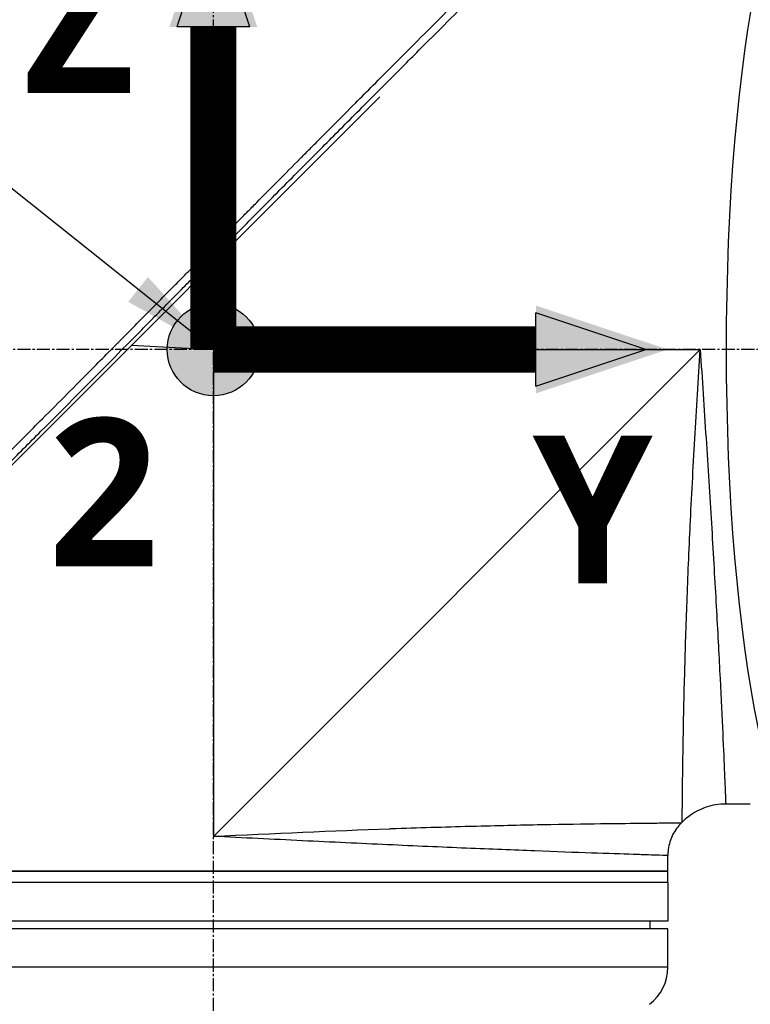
# Model space of a CAD drawing. Header units: millimetres. Extents: x 0 to 4378, y 0 to 2376.
# Tile 212 of 256: x 1472 to 1566, y 1111 to 1239. Entities that reach past the tile are written whole.
import ezdxf

# ---------------------------------------------------------------- set-up
doc = ezdxf.new("R2010")
doc.units = ezdxf.units.MM
doc.header["$LTSCALE"] = 0.2
doc.linetypes.add('CENTER2', pattern=[1.125, 0.75, -0.125, 0.125, -0.125])
for name, color, linetype in [('02_Center Line', 1, 'CENTER2'), ('07_Special Line2', 76, 'Continuous'), ('12_Before Rev.Num.', 5, 'Continuous'), ('13_After Rev.Num.', 6, 'Continuous')]:
    doc.layers.add(name, color=color, linetype=linetype)
doc.layers.add('14_Mark', color=7, linetype='Continuous', true_color=0xe03c31)
doc.styles.add('Rainbow-5.0 Style', font='malgunsl.ttf')
doc.dimstyles.new('Rainbow-5.0 Style', dxfattribs={"dimtxt": 4, "dimasz": 2.5, "dimexe": 1, "dimexo": 1, "dimgap": 1, "dimtad": 1, "dimdsep": 46, "dimtxsty": 'Rainbow-5.0 Style', "dimcen": 0, "dimclrd": 251, "dimclre": 251, "dimclrt": 7, "dimazin": 3, "dimtp": 0.1, "dimtm": 0.1, "dimtfac": 0.61, "dimtmove": 0, "dimatfit": 3, "dimfxl": 1, "dimlwd": -1, "dimlwe": -1, "dimarcsym": 1})

# ---------------------------------------------------------------- blocks, each defined once
blk = doc.blocks.new('A$C51789057')
for p, q in [((-190.24, 563.54), (-126.8, 626.99)), ((-148.4, 594.2), (-148.94, 604.85)), ((-159.05, 594.74), (-148.4, 594.2)), ((-148.4, 594.2), (-85.2, 594.2)), ((-148.4, 594.2), (-148.4, 531)), ((-85.2, 594.2), (-148.4, 531)), ((-87.47, 539.2), (-87.47, 539.2)), ((-82.05, 539.2), (-82.06, 539.2)), ((-78.7, 535.2), (-81.89, 535.2)), ((-87.64, 532.76), (-87.54, 532.86)), ((-89.4, 526.5), (-89.4, 528.51)), ((-207.4, 526.5), (-89.4, 526.5)), ((-89.4, 526.5), (-207.4, 526.5)), ((-89.4, 525), (-89.4, 526.5)), ((-89.4, 525), (-207.4, 525)), ((-89.4, 525), (-207.4, 525)), ((-89.4, 525), (-89.4, 520)), ((-89.4, 520), (-207.4, 520)), ((-89.4, 519), (-207.4, 519)), ((-91.7, 519), (-91.69, 520)), ((-89.4, 514), (-89.4, 519)), ((-89.4, 514), (-207.4, 514))]:
    blk.add_line(p, q)
blk.add_arc((-95.4, 514), 6, 306.8699, 0)
for points, knots in [([(-188.67, 567.1), (-188.66, 567.11), (-188.51, 567.26), (-188.43, 567.34), (-188.37, 567.39), (-188.19, 567.57), (-188.08, 567.69), (-187.72, 568.05), (-187.48, 568.29), (-186.75, 569.02), (-186.26, 569.5), (-184.79, 570.98), (-183.79, 571.97), (-182.54, 573.23), (-182.29, 573.48), (-181.72, 574.05), (-181.39, 574.37), (-180.47, 575.3), (-179.86, 575.91), (-179.12, 576.64), (-179, 576.76), (-178.77, 577), (-178.66, 577.11), (-177.38, 578.39), (-176.2, 579.58), (-174.32, 581.46), (-173.64, 582.14), (-172.16, 583.63), (-171.37, 584.42), (-168.45, 587.35), (-166.31, 589.5), (-163.44, 592.4), (-162.72, 593.12), (-161.89, 593.95), (-161.79, 594.06), (-161.6, 594.24), (-161.52, 594.33), (-161.35, 594.5), (-161.26, 594.59), (-161.06, 594.79), (-160.95, 594.9), (-160.75, 595.1), (-160.67, 595.19), (-160.46, 595.39), (-160.34, 595.52), (-160.12, 595.75), (-160.01, 595.85), (-159.38, 596.49), (-158.85, 597.02), (-157.64, 598.25), (-156.95, 598.95), (-155.56, 600.35), (-154.86, 601.06), (-153.72, 602.22), (-153.27, 602.67), (-152.73, 603.23), (-152.62, 603.33), (-152.34, 603.62), (-152.15, 603.81), (-151.51, 604.46), (-151.06, 604.92), (-150.36, 605.62), (-150.12, 605.87), (-149.79, 606.2), (-149.71, 606.29), (-149.58, 606.42), (-149.53, 606.46), (-149.39, 606.61), (-149.29, 606.71), (-149.04, 606.96), (-148.89, 607.11), (-148.55, 607.46), (-148.36, 607.65), (-148, 608.01), (-147.82, 608.19), (-147.58, 608.43), (-147.52, 608.49), (-147.32, 608.7), (-147.16, 608.86), (-146.77, 609.25), (-146.56, 609.47), (-146.17, 609.86), (-146.01, 610.02), (-145.68, 610.35), (-145.52, 610.52), (-145.1, 610.94), (-144.84, 611.2), (-144.39, 611.65), (-144.21, 611.84), (-143.88, 612.17), (-143.74, 612.31), (-143.53, 612.52), (-143.46, 612.59), (-143.19, 612.87), (-142.98, 613.07), (-141.87, 614.2), (-140.96, 615.12), (-139.07, 617.02), (-138.1, 618), (-136.75, 619.36), (-136.37, 619.74), (-135.81, 620.31), (-135.63, 620.49), (-135.01, 621.11), (-134.58, 621.54), (-133.71, 622.42), (-133.26, 622.86), (-131.86, 624.27), (-130.91, 625.23), (-129.19, 626.96), (-128.42, 627.73), (-126.77, 629.39), (-125.88, 630.28), (-124.31, 631.86), (-123.61, 632.55), (-120.28, 635.9), (-117.75, 638.42), (-114.91, 641.26), (-114.42, 641.76), (-113.46, 642.71), (-113, 643.18), (-110.8, 645.38), (-109.19, 646.98), (-107.16, 649.01), (-106.57, 649.6), (-105.5, 650.66), (-105.02, 651.14), (-103.74, 652.42), (-103.08, 653.08), (-102.4, 653.76), (-102.23, 653.93), (-101.95, 654.2), (-101.88, 654.28), (-101.88, 654.28)], [-6.229962, -6.229962, -6.229962, -6.229962, -6.227864, -6.227864, -6.219552, -6.219552, -6.202929, -6.202929, -6.16968, -6.16968, -6.103208, -6.103208, -5.970065, -5.970065, -5.937453, -5.937453, -5.895346, -5.895346, -5.816119, -5.816119, -5.800362, -5.800362, -5.786281, -5.786281, -5.635887, -5.635887, -5.550128, -5.550128, -5.451964, -5.451964, -5.19041, -5.19041, -5.103809, -5.103809, -5.091041, -5.091041, -5.081268, -5.081268, -5.070806, -5.070806, -5.057101, -5.057101, -5.047416, -5.047416, -5.032993, -5.032993, -5.021064, -5.021064, -4.959513, -4.959513, -4.879662, -4.879662, -4.798866, -4.798866, -4.746913, -4.746913, -4.735039, -4.735039, -4.713278, -4.713278, -4.660559, -4.660559, -4.631405, -4.631405, -4.620962, -4.620962, -4.61581, -4.61581, -4.603824, -4.603824, -4.585775, -4.585775, -4.565126, -4.565126, -4.545061, -4.545061, -4.538129, -4.538129, -4.518662, -4.518662, -4.489931, -4.489931, -4.468034, -4.468034, -4.446173, -4.446173, -4.412022, -4.412022, -4.38742, -4.38742, -4.368644, -4.368644, -4.359076, -4.359076, -4.331844, -4.331844, -4.208918, -4.208918, -4.076245, -4.076245, -4.023995, -4.023995, -3.998904, -3.998904, -3.939656, -3.939656, -3.878964, -3.878964, -3.746371, -3.746371, -3.637173, -3.637173, -3.509455, -3.509455, -3.406658, -3.406658, -3.009825, -3.009825, -2.924337, -2.924337, -2.84138, -2.84138, -2.519502, -2.519502, -2.374871, -2.374871, -2.235834, -2.235834, -1.965462, -1.965462, -1.83333, -1.83333, -1.674568, -1.674568, -1.674568, -1.674568]), ([(-187.96, 566.39), (-187.93, 566.43), (-187.63, 566.73), (-186.96, 567.4), (-186.7, 567.65), (-185.94, 568.41), (-185.42, 568.93), (-183.87, 570.48), (-182.81, 571.54), (-181.44, 572.91), (-181.14, 573.21), (-180.48, 573.87), (-180.13, 574.22), (-178.82, 575.53), (-177.87, 576.48), (-176.37, 577.99), (-175.81, 578.54), (-173.78, 580.58), (-172.29, 582.08), (-167.82, 586.56), (-162.26, 592.16), (-156.39, 598.09), (-155.08, 599.42), (-153.12, 601.41), (-152.47, 602.06), (-151.57, 602.98), (-151.31, 603.24), (-150.56, 604), (-150.06, 604.51), (-149.4, 605.17), (-149.25, 605.33), (-148.99, 605.59), (-148.88, 605.7), (-148.67, 605.92), (-148.57, 606.02), (-148.36, 606.23), (-148.25, 606.34), (-147.73, 606.86), (-147.32, 607.28), (-146.47, 608.14), (-146.03, 608.58), (-144.77, 609.85), (-143.95, 610.68), (-142.33, 612.32), (-141.52, 613.13), (-139.87, 614.8), (-139.03, 615.65), (-137.31, 617.38), (-136.43, 618.26), (-135.1, 619.6), (-134.65, 620.05), (-133.43, 621.28), (-132.67, 622.04), (-131.08, 623.65), (-130.24, 624.49), (-128.59, 626.15), (-127.78, 626.96), (-126.21, 628.54), (-125.44, 629.3), (-123.23, 631.52), (-121.8, 632.96), (-117.83, 636.93), (-115.38, 639.38), (-112.7, 642.06), (-112.27, 642.49), (-110.26, 644.5), (-108.8, 645.96), (-105.53, 649.22), (-103.94, 650.81), (-102.57, 652.17), (-102.33, 652.41), (-101.81, 652.94), (-101.57, 653.17), (-101.25, 653.49), (-101.17, 653.57), (-101.17, 653.57)], [0.000001, 0.000001, 0.000001, 0.000001, 0.0174896, 0.0174896, 0.0280641, 0.0280641, 0.0492044, 0.0492044, 0.0915833, 0.0915833, 0.103829, 0.103829, 0.1177045, 0.1177045, 0.1548929, 0.1548929, 0.1762617, 0.1762617, 0.2332292, 0.2332292, 0.3447473, 0.3447473, 0.3768428, 0.3768428, 0.3928613, 0.3928613, 0.3992061, 0.3992061, 0.4115742, 0.4115742, 0.4153435, 0.4153435, 0.4181398, 0.4181398, 0.4207138, 0.4207138, 0.4231441, 0.4231441, 0.4328041, 0.4328041, 0.443145, 0.443145, 0.4624048, 0.4624048, 0.4815797, 0.4815797, 0.5018181, 0.5018181, 0.5229618, 0.5229618, 0.5340035, 0.5340035, 0.5527188, 0.5527188, 0.5738832, 0.5738832, 0.5945831, 0.5945831, 0.6145009, 0.6145009, 0.6528362, 0.6528362, 0.7241388, 0.7241388, 0.7381113, 0.7381113, 0.7906485, 0.7906485, 0.8696683, 0.8696683, 0.8893857, 0.8893857, 0.91901, 0.91901, 0.9486615, 0.9486615, 0.9486615, 0.9486615]), ([(-87.54, 532.86), (-87.54, 532.86), (-87.54, 532.86), (-87.54, 532.86), (-87.54, 532.86), (-87.54, 533.26), (-87.53, 534.05), (-87.53, 534.07), (-87.53, 534.08), (-87.53, 534.1), (-87.52, 534.9), (-87.51, 536.08), (-87.49, 537.59), (-87.49, 537.64), (-87.49, 537.7), (-87.49, 537.75), (-87.47, 539.33), (-87.44, 541.3), (-87.4, 543.62), (-87.36, 545.82), (-87.31, 548.29), (-87.24, 551.02), (-87.24, 551.15), (-87.23, 551.28), (-87.23, 551.41), (-87.16, 554.15), (-87.07, 557.19), (-86.96, 560.38), (-86.95, 560.53), (-86.95, 560.67), (-86.94, 560.82), (-86.82, 564.03), (-86.69, 567.4), (-86.52, 570.92), (-86.51, 571.06), (-86.51, 571.19), (-86.5, 571.32), (-86.33, 574.95), (-86.12, 578.78), (-85.9, 582.61), (-85.68, 586.43), (-85.45, 590.31), (-85.2, 594.2)], [0.5002568, 0.5002568, 0.5002568, 0.5002568, 0.5003876, 0.5003876, 0.5003876, 0.5625, 0.5625, 0.5625, 0.5637682, 0.5637682, 0.5637682, 0.625, 0.625, 0.625, 0.6270506, 0.6270506, 0.6270506, 0.6901228, 0.6901228, 0.6901228, 0.75, 0.75, 0.75, 0.7528673, 0.7528673, 0.7528673, 0.8125, 0.8125, 0.8125, 0.8152429, 0.8152429, 0.8152429, 0.875, 0.875, 0.875, 0.877259, 0.877259, 0.877259, 0.9386494, 0.9386494, 0.9386494, 1, 1, 1, 1]), ([(-85.2, 594.2), (-84.95, 590.35), (-84.7, 586.51), (-84.45, 582.71), (-84.21, 578.95), (-83.97, 575.19), (-83.75, 571.64), (-83.54, 568.08), (-83.34, 564.69), (-83.16, 561.48), (-82.98, 558.28), (-82.82, 555.24), (-82.68, 552.52), (-82.54, 549.8), (-82.43, 547.35), (-82.32, 545.19), (-82.22, 543.03), (-82.14, 541.2), (-82.08, 539.72), (-82.01, 538.25), (-81.97, 537.11), (-81.93, 536.35), (-81.9, 535.59), (-81.89, 535.2), (-81.89, 535.2), (-81.89, 535.2), (-81.89, 535.2), (-81.89, 535.2)], [0, 0, 0, 0, 0.0627169, 0.0627169, 0.0627169, 0.125, 0.125, 0.125, 0.1875, 0.1875, 0.1875, 0.25, 0.25, 0.25, 0.3125314, 0.3125314, 0.3125314, 0.375, 0.375, 0.375, 0.4375116, 0.4375116, 0.4375116, 0.4999994, 0.4999994, 0.4999994, 0.5001285, 0.5001285, 0.5001285, 0.5001285]), ([(-81.89, 535.2), (-82.75, 535.2), (-83.63, 535.06), (-85.27, 534.5), (-86.05, 534.08), (-87.02, 533.34), (-87.29, 533.11), (-87.54, 532.86)], [0, 0, 0, 0, 0.2592614, 0.2592614, 0.5193326, 0.5193326, 0.6259312, 0.6259312, 0.6259312, 0.6259312]), ([(-148.4, 531), (-140.62, 531.38), (-132.78, 531.73), (-125.57, 531.99), (-125.49, 531.99), (-125.42, 532), (-125.34, 532), (-121.8, 532.13), (-118.36, 532.23), (-115.11, 532.32), (-115.02, 532.32), (-114.93, 532.32), (-114.84, 532.33), (-111.61, 532.41), (-108.61, 532.48), (-105.86, 532.53), (-105.78, 532.53), (-105.7, 532.53), (-105.63, 532.53), (-102.87, 532.59), (-100.34, 532.62), (-98.15, 532.65), (-98.1, 532.65), (-98.04, 532.65), (-97.99, 532.66), (-95.8, 532.68), (-93.94, 532.7), (-92.41, 532.72), (-92.39, 532.72), (-92.36, 532.72), (-92.34, 532.72), (-91.59, 532.73), (-90.91, 532.73), (-90.33, 532.74), (-89.74, 532.74), (-89.24, 532.75), (-88.85, 532.75), (-88.84, 532.75), (-88.84, 532.75), (-88.83, 532.75), (-88.05, 532.75), (-87.65, 532.76), (-87.64, 532.76), (-87.64, 532.76), (-87.64, 532.76), (-87.64, 532.76)], [0, 0, 0, 0, 0.1237216, 0.1237216, 0.1237216, 0.125, 0.125, 0.125, 0.1858558, 0.1858558, 0.1858558, 0.1875, 0.1875, 0.1875, 0.2483067, 0.2483067, 0.2483067, 0.25, 0.25, 0.25, 0.3110307, 0.3110307, 0.3110307, 0.3125, 0.3125, 0.3125, 0.3740244, 0.3740244, 0.3740244, 0.375, 0.375, 0.375, 0.4055785, 0.4055785, 0.4055785, 0.4371666, 0.4371666, 0.4371666, 0.4375, 0.4375, 0.4375, 0.5, 0.5, 0.5, 0.500405, 0.500405, 0.500405, 0.500405]), ([(-87.64, 532.76), (-88.1, 532.3), (-88.49, 531.76), (-89.07, 530.6), (-89.26, 529.96), (-89.38, 529.05), (-89.4, 528.78), (-89.4, 528.51)], [0, 0, 0, 0, 0.1944378, 0.1944378, 0.3894915, 0.3894915, 0.4694478, 0.4694478, 0.4694478, 0.4694478]), ([(-89.4, 528.51), (-89.4, 528.51), (-89.78, 528.53), (-90.53, 528.55), (-90.91, 528.56), (-91.37, 528.58), (-91.93, 528.59), (-92.5, 528.61), (-93.15, 528.63), (-93.89, 528.66), (-95.37, 528.7), (-97.19, 528.76), (-99.33, 528.84), (-101.46, 528.91), (-103.96, 529), (-106.68, 529.11), (-109.4, 529.21), (-112.36, 529.33), (-115.59, 529.46), (-118.81, 529.6), (-122.24, 529.75), (-125.78, 529.91), (-129.33, 530.07), (-133.04, 530.25), (-136.85, 530.43), (-140.66, 530.62), (-144.56, 530.81), (-148.4, 531)], [0.5000036, 0.5000036, 0.5000036, 0.5000036, 0.5624944, 0.5624944, 0.5624944, 0.5937419, 0.5937419, 0.5937419, 0.6249896, 0.6249896, 0.6249896, 0.6874857, 0.6874857, 0.6874857, 0.7499833, 0.7499833, 0.7499833, 0.8124833, 0.8124833, 0.8124833, 0.8749861, 0.8749861, 0.8749861, 0.9375, 0.9375, 0.9375, 1, 1, 1, 1])]:
    blk.add_open_spline(points, degree=3, knots=knots)
blk.add_open_spline([(-81.89, 535.2), (-81.89, 535.2), (-81.89, 535.2), (-81.89, 535.2)], degree=3)
at = {"layer": '02_Center Line', "ltscale": 11.288275}
for p, q in [((-148.4, 91.82), (-148.4, 673.26)), ((71.68, 594.2), (-247.88, 594.2))]:
    blk.add_line(p, q, dxfattribs=at)
blk = doc.blocks.new('Blk$L1P0-3O23B')
blk.add_ellipse((0, 0), major_axis=(69.35, 0), ratio=0.201954)
blk = doc.blocks.new('A$C70e6bd02')
at = {"layer": '07_Special Line2'}
blk.add_hatch(color=256, dxfattribs=at).paths.add_polyline_path([(49.16, 0), (34.9, 4.75), (34.9, -4.75)])
at = {"layer": '12_Before Rev.Num.'}
blk.add_hatch(color=256, dxfattribs=at).paths.add_polyline_path([(0, 49.16), (-4.75, 34.9), (4.75, 34.9)])
at = {"layer": '14_Mark'}
h = blk.add_hatch(color=256, dxfattribs=at)
h.dxf.hatch_style = 1
h.paths.add_polyline_path([(5, 0, 1), (-5, 0, 1)])
at = {"layer": '07_Special Line2'}
for p, q in [((34.9, -3.96), (34.9, 3.96)), ((46.78, 0), (34.9, 3.96)), ((34.9, -3.96), (46.78, 0))]:
    blk.add_line(p, q, dxfattribs=at)
at = {"layer": '07_Special Line2', "const_width": 5}
blk.add_lwpolyline([(34.9, 0), (0, 0)], dxfattribs=at)
at = {"layer": '12_Before Rev.Num.'}
for p, q in [((0, 46.78), (-3.96, 34.9)), ((3.96, 34.9), (0, 46.78)), ((3.96, 34.9), (-3.96, 34.9))]:
    blk.add_line(p, q, dxfattribs=at)
at = {"layer": '12_Before Rev.Num.', "const_width": 5}
blk.add_lwpolyline([(0, 34.9), (0, 0)], dxfattribs=at)
at = {"layer": '14_Mark'}
blk.add_circle((0, 0), 5, dxfattribs=at)
at = {"layer": '07_Special Line2', "insert": (34.53, -17.31), "char_height": 16, "attachment_point": 4, "style": 'Rainbow-5.0 Style'}
blk.add_mtext('{\\fMalgun Gothic Semilight|b1|i0|c129|p50;Y}', dxfattribs=at)
at = {"layer": '12_Before Rev.Num.', "insert": (-20.59, 35.73), "char_height": 16, "attachment_point": 4, "style": 'Rainbow-5.0 Style'}
blk.add_mtext('{\\fMalgun Gothic Semilight|b1|i0|c129|p50;Z}', dxfattribs=at)
at = {"layer": '14_Mark', "insert": (-17.84, -15.46), "char_height": 16, "attachment_point": 4, "style": 'Rainbow-5.0 Style'}
blk.add_mtext('{\\fMalgun Gothic Semilight|b1|i0|c129|p50;2}', dxfattribs=at)

msp = doc.modelspace()

# ---------------------------------------------------------------- block references
msp.add_blockref('A$C51789057', (1645.046, 602.257))
at = {"xscale": 1.2, "yscale": 1.2, "zscale": 1.2}
msp.add_blockref('A$C70e6bd02', (1496.646, 1196.457), dxfattribs=at)
at = {"layer": '13_After Rev.Num.', "rotation": 90}
msp.add_blockref('Blk$L1P0-3O23B', (1577.255, 1196.455), dxfattribs=at)

# ---------------------------------------------------------------- leaders
at = {"annotation_type": 0, "has_hookline": 1, "hookline_direction": 1}
for points, text_width in [([(1496.646, 1196.457), (1364.346, 1302.078), (1351.846, 1302.078)], 116.644), ([(1496.648, 1044.674), (1372.305, 1144.505), (1359.805, 1144.505)], 101.602)]:
    msp.add_leader(points, dimstyle='Rainbow-5.0 Style', override={"dimscale": 5, "dimgap": 1, "dimtad": 1}, dxfattribs=dict(at, text_width=text_width))

doc.saveas('drawing.dxf')
